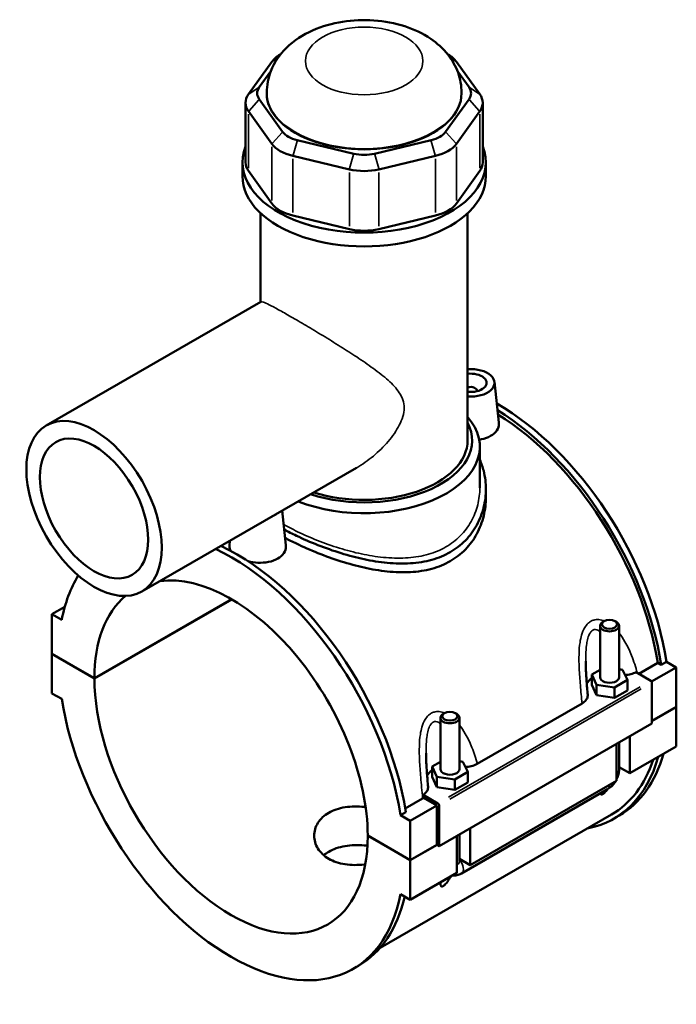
# Model space of a CAD drawing. Header units: inches. Extents: x -2.5 to 49.3, y -2.1 to 48.6.
# Tile 10 of 10: x 41.2 to 49.3, y 36.4 to 48.6. Entities that reach past the tile are written whole.
import ezdxf

# ---------------------------------------------------------------- set-up
doc = ezdxf.new("R2010")
doc.units = ezdxf.units.IN
doc.header["$MEASUREMENT"] = 0
doc.layers.add('Visible (ANSI)', color=7, linetype='Continuous', lineweight=50)
doc.layers.add('Visible Narrow (ANSI)', color=7, linetype='Continuous', lineweight=35)

msp = doc.modelspace()

# ---------------------------------------------------------------- linework, layer by layer
at = {"layer": 'Visible (ANSI)'}
for p, q in [((44.4391, 48.1792), (44.4344, 48.1765)), ((46.504, 48.1792), (46.5087, 48.1765)), ((44.3321, 48.088), (44.0429, 47.6859)), ((46.9002, 47.6859), (46.6109, 48.088)), ((44.1753, 47.7715), (44.3175, 47.9693)), ((46.6255, 47.9693), (46.7678, 47.7715)), ((44.2681, 47.6978), (44.2681, 47.7063)), ((46.675, 47.6978), (46.675, 47.7063)), ((44.0066, 47.5807), (44.0066, 46.8431)), ((44.4645, 47.2221), (44.1753, 47.6242)), ((46.7678, 47.6242), (46.4786, 47.2221)), ((46.9365, 47.5807), (46.9365, 46.8431)), ((44.0429, 47.4755), (44.3321, 47.0734)), ((46.6109, 47.0734), (46.9002, 47.4755)), ((45.3436, 46.9514), (44.6454, 47.1179)), ((46.2977, 47.1179), (45.5995, 46.9514)), ((43.9672, 46.6721), (43.9672, 46.8431)), ((44.5906, 46.9246), (45.2888, 46.758)), ((45.6543, 46.758), (46.3525, 46.9246)), ((46.9759, 46.6721), (46.9759, 46.8431)), ((44.3321, 46.3358), (44.0429, 46.7378)), ((46.9002, 46.7378), (46.6109, 46.3358)), ((44.1929, 45.1202), (44.1929, 46.2158)), ((46.7502, 43.4115), (46.7502, 46.2158)), ((45.2888, 46.0204), (44.5906, 46.1869)), ((46.3525, 46.1869), (45.6543, 46.0204)), ((44.1964, 45.1222), (41.5436, 43.5946)), ((47.0815, 44.1319), (47.1354, 43.6293)), ((46.8655, 44.0248), (46.8655, 44.0175)), ((46.9006, 42.8243), (46.9006, 43.3334)), ((45.3771, 43.0717), (42.7244, 41.5441)), ((46.9759, 42.8088), (46.9759, 42.7053)), ((44.459, 42.543), (44.5049, 42.1145)), ((43.8138, 42.1715), (43.8075, 42.1124)), ((41.7721, 41.353), (41.6143, 41.2621)), ((42.1391, 40.4734), (43.8327, 41.4487)), ((43.8354, 41.4471), (42.1391, 40.4702)), ((41.7341, 41.1931), (41.6143, 41.2621)), ((41.6143, 41.2621), (41.6143, 40.7757)), ((48.3861, 40.4849), (48.3861, 41.1197)), ((48.4371, 41.1773), (48.4203, 41.1676)), ((48.5712, 41.1773), (48.588, 41.1676)), ((48.6223, 40.4849), (48.6223, 41.1197)), ((41.6143, 40.7757), (42.1391, 40.4734)), ((41.6143, 40.7724), (41.6171, 40.7741)), ((41.6143, 40.7724), (41.6143, 40.286)), ((42.1391, 40.4702), (41.6143, 40.7724)), ((48.8654, 40.5269), (49.1005, 40.6623)), ((49.1432, 40.6377), (49.1005, 40.6623)), ((49.209, 40.6755), (49.1432, 40.6377)), ((49.209, 40.6755), (49.3288, 40.6065)), ((48.3861, 40.5772), (48.2846, 40.5188)), ((48.2846, 40.5188), (48.3434, 40.3924)), ((48.2846, 40.3901), (48.2846, 40.5188)), ((48.6649, 40.5775), (48.6223, 40.5841)), ((48.7237, 40.4511), (48.6649, 40.5775)), ((48.8312, 40.5466), (49.0139, 40.4413)), ((49.3288, 40.6065), (49.0238, 40.4309)), ((49.3288, 40.6065), (49.3288, 40.1201)), ((48.2846, 40.3901), (48.3434, 40.2636)), ((48.3434, 40.2636), (48.3434, 40.3924)), ((48.3434, 40.3924), (48.563, 40.3585)), ((48.563, 40.3585), (48.7237, 40.4511)), ((48.7237, 40.3223), (48.7237, 40.4511)), ((49.0278, 40.4172), (49.0278, 39.9147)), ((41.6143, 40.286), (41.7341, 40.217)), ((48.3434, 40.2636), (48.563, 40.2298)), ((48.563, 40.2298), (48.563, 40.3585)), ((48.563, 40.2298), (48.7237, 40.3223)), ((46.8689, 39.4162), (48.1637, 40.1618)), ((46.4643, 40.0412), (46.4475, 40.0315)), ((46.5984, 40.0412), (46.6152, 40.0315)), ((49.0278, 39.9468), (49.3288, 40.1201)), ((49.3288, 40.1169), (49.0278, 39.9435)), ((49.326, 40.1185), (49.3288, 40.1169)), ((49.3288, 40.1169), (49.3288, 39.6304)), ((49.0278, 39.9147), (46.3974, 38.3999)), ((46.4132, 39.9836), (46.4132, 39.3489)), ((46.6494, 39.9836), (46.6494, 39.3489)), ((48.5877, 39.2036), (48.5877, 39.6612)), ((48.6223, 39.3479), (48.6223, 39.6812)), ((48.7547, 39.7574), (48.7547, 39.2998)), ((49.3288, 39.6304), (48.7547, 39.2998)), ((46.4132, 39.4412), (46.3118, 39.3827)), ((46.6921, 39.4414), (46.6494, 39.448)), ((46.7509, 39.315), (46.6921, 39.4414)), ((46.3118, 39.3827), (46.3706, 39.2563)), ((46.3118, 39.254), (46.3118, 39.3827)), ((46.5902, 39.2224), (46.7509, 39.315)), ((46.7509, 39.1862), (46.7509, 39.315)), ((48.7547, 39.2998), (48.6223, 39.3761)), ((46.3118, 39.254), (46.3706, 39.1276)), ((46.3706, 39.1276), (46.3706, 39.2563)), ((46.3706, 39.2563), (46.5902, 39.2224)), ((46.5902, 39.0937), (46.5902, 39.2224)), ((46.5902, 39.0937), (46.7509, 39.1862)), ((48.5877, 39.2036), (46.7819, 38.1638)), ((46.3706, 39.1276), (46.5902, 39.0937)), ((46.6738, 38.061), (48.4796, 39.1009)), ((45.9793, 38.8649), (46.1942, 38.9886)), ((46.3835, 38.9266), (46.2007, 39.0318)), ((46.3696, 38.9024), (46.2065, 38.9963)), ((45.9867, 38.8199), (45.9209, 38.7821)), ((46.3696, 38.9024), (46.0408, 38.713)), ((46.3696, 38.416), (46.3696, 38.9024)), ((46.3974, 38.3999), (46.3974, 38.9025)), ((48.5274, 38.7893), (45.669, 37.1433)), ((46.0408, 38.713), (45.9209, 38.7821)), ((46.0408, 38.2266), (46.0408, 38.713)), ((48.5569, 38.738), (48.6227, 38.7758)), ((46.7819, 38.6213), (46.7819, 38.1638)), ((45.5159, 38.5288), (46.0408, 38.2266)), ((45.5159, 38.5256), (45.5187, 38.5272)), ((46.0408, 38.2234), (45.5159, 38.5256)), ((46.6149, 38.0676), (46.6149, 38.5252)), ((46.6494, 38.5451), (46.6494, 38.2119)), ((46.0408, 38.2266), (46.3696, 38.416)), ((46.3724, 38.4144), (46.0408, 38.2234)), ((46.3696, 38.416), (46.3974, 38.3999)), ((46.0408, 37.737), (46.0408, 38.2234)), ((46.7819, 38.1638), (46.6494, 38.24)), ((46.6149, 38.0676), (46.0408, 37.737)), ((45.9209, 37.806), (46.0408, 37.737)), ((45.3346, 36.8824), (45.4004, 36.9202))]:
    msp.add_line(p, q, dxfattribs=at)
for centre, major_axis, ratio, start_param, end_param in [((44.7733, 47.9828), (-0.4776, 0), 0.5758617, 5.5016397, 5.8904862), ((46.1697, 47.9828), (-0.4776, 0), 0.5758617, 3.5342917, 3.9231383), ((44.4841, 47.5807), (-0.4776, 0), 0.5758617, 5.8904862, 6.6758844), ((44.4841, 47.6978), (-0.3343, 0), 0.5758617, 5.8904862, 6.6758844), ((45.4715, 47.6978), (-1.2034, 0), 0.5758617, 0, 3.1415927), ((46.4589, 47.6978), (0.3343, 0), 0.5758617, 5.8904862, 6.6758844), ((46.4589, 47.5807), (0.4776, 0), 0.5758617, 5.8904862, 6.6758844), ((44.7733, 47.2958), (-0.3343, 0), 0.5758617, 0.3926991, 1.1780972), ((46.1697, 47.2958), (0.3343, 0), 0.5758617, 5.1050881, 5.8904862), ((44.7733, 47.1786), (0.4776, 0), 0.5758617, 3.5342917, 4.3196899), ((46.1697, 47.1786), (0.4776, 0), 0.5758617, 5.1050881, 5.8904862), ((45.4715, 46.8431), (-1.5043, 0), 0.5758617, 6.0539645, 9.6539987), ((45.4715, 47.1292), (-0.3343, 0), 0.5758617, 1.1780972, 1.9634954), ((44.4841, 46.8431), (-0.4776, 0), 0.5758617, 0, 0.3926991), ((46.4589, 46.8431), (0.4776, 0), 0.5758617, 5.8904862, 6.2831853), ((45.4715, 47.0121), (0.4776, 0), 0.5758617, 4.3196899, 5.1050881), ((45.4715, 46.6721), (-1.5043, 0), 0.5758617, 0, 3.1415927), ((44.7733, 46.441), (-0.4776, 0), 0.5758617, 0.3926991, 1.1780972), ((46.1697, 46.441), (0.4776, 0), 0.5758617, 5.1050881, 5.8904862), ((45.4715, 46.2745), (-0.4776, 0), 0.5758617, 1.1780972, 1.9634954), ((46.7868, 44.1214), (0.2953, 0), 0.5758617, 4.5882735, 7.9780971), ((46.7868, 44.1214), (0.1969, 0), 0.5758617, 4.5256093, 8.0407613), ((46.7868, 44.0248), (0.0787, 0), 0.5758617, 6.1144961, 8.3367567), ((47.1156, 41.393), (-1.5071, 2.6172), 0.5780931, 4.1278945, 5.5022964), ((47.0498, 41.3551), (1.5071, -2.6172), 0.5780931, 0.9863018, 2.3257828), ((45.4715, 43.3334), (1.4291, 0), 0.5758617, 4.1060988, 6.74614), ((47.0498, 41.3551), (-1.4776, 2.5658), 0.5780931, 4.1319289, 5.4640709), ((45.4715, 43.4115), (1.3336, 0), 0.5758617, 4.1929233, 6.5711698), ((45.4715, 43.4115), (1.2787, 0), 0.5758617, 4.2046413, 6.2831853), ((44.1563, 42.6066), (0.2953, 0), 0.5758617, 5.3514316, 5.6441427), ((43.8933, 39.5374), (1.5071, -2.6172), 0.5780931, 0.9863018, 2.4480009), ((43.8275, 39.4995), (-1.5071, 2.6172), 0.5780931, 4.1278945, 5.5895935), ((43.8275, 39.4995), (-1.5071, 2.6172), 0.5780931, 0.3010637, 0.5883619), ((43.8275, 39.4995), (-1.1916, 2.0692), 0.5780931, 3.9297489, 6.0484415), ((43.8275, 39.4995), (-1.1916, 2.0692), 0.5780931, 0.1007053, 0.7865075), ((48.5042, 41.1197), (-0.1181, 0), 0.5758617, 5.5016397, 10.2063236), ((43.8275, 39.4995), (1.1916, -2.0692), 0.5780931, 3.9297489, 7.0696928), ((48.5042, 40.3562), (-0.2953, 0), 0.5758617, 5.5507827, 5.9785998), ((48.5042, 40.4849), (-0.1181, 0), 0.5758617, 0, 3.1415927), ((49.0139, 40.4252), (-0.0098, 0.0171), 0.5780931, 3.9289245, 5.4997209), ((43.8275, 39.4995), (1.5071, -2.6172), 0.5780931, 4.1278945, 6.8715472), ((46.5313, 39.9836), (-0.1181, 0), 0.5758617, 5.5016397, 10.2063236), ((47.1156, 41.393), (1.5071, -2.6172), 0.5780931, 0, 0.5126248), ((47.0498, 41.3551), (1.5071, -2.6172), 0.5780931, 6.0848308, 6.7958101), ((47.0498, 41.3551), (1.4776, -2.5658), 0.5780931, 0, 0.4758813), ((46.5313, 39.2201), (-0.2953, 0), 0.5758617, 5.5507827, 5.9785998), ((46.5313, 39.3489), (-0.1181, 0), 0.5758617, 0, 3.1415927), ((46.3835, 38.9105), (0.0098, -0.0171), 0.5780931, 0.7873319, 2.3581282), ((43.8933, 39.5374), (1.5071, -2.6172), 0.5780931, 0, 0.556965)]:
    msp.add_ellipse(centre, major_axis=major_axis, ratio=ratio, start_param=start_param, end_param=end_param, dxfattribs=at)
for centre, major_axis, ratio in [((42.134, 42.5694), (-0.5904, 1.0252), 0.5780931), ((42.134, 42.5694), (-0.4723, 0.8202), 0.5780931), ((48.5042, 41.139), (0.0945, 0), 0.5758617), ((46.5313, 40.0029), (0.0945, 0), 0.5758617)]:
    msp.add_ellipse(centre, major_axis=major_axis, ratio=ratio, dxfattribs=at)
for points, knots in [([(46.675, 47.7063), (46.675, 47.7911), (46.6594, 47.8756), (46.6018, 48.0359), (46.5582, 48.1103), (46.4453, 48.2538), (46.3725, 48.3178), (46.1952, 48.4387), (46.0873, 48.4884), (45.8515, 48.5648), (45.7225, 48.5886), (45.463, 48.6066), (45.3327, 48.6012), (45.0774, 48.561), (44.9524, 48.5262), (44.7167, 48.4214), (44.605, 48.352), (44.4302, 48.1786), (44.3616, 48.0832), (44.2861, 47.8878), (44.2681, 47.7973), (44.2681, 47.7063)], [0.7853982, 0.7853982, 0.7853982, 0.7853982, 0.9894681, 0.9894681, 1.2109945, 1.2109945, 1.4866922, 1.4866922, 1.8432641, 1.8432641, 2.2357948, 2.2357948, 2.6235468, 2.6235468, 3.0133665, 3.0133665, 3.4009826, 3.4009826, 3.7080888, 3.7080888, 3.9269908, 3.9269908, 3.9269908, 3.9269908]), ([(47.1353, 43.6293), (47.1358, 43.6247), (47.1361, 43.6201), (47.1363, 43.5882), (47.1278, 43.559), (47.0924, 43.5061), (47.0655, 43.4825), (47.0345, 43.4647)], [4.62913548, 4.62913548, 4.62913548, 4.62913548, 4.68427953, 4.68427953, 5.01910152, 5.01910152, 5.3539235, 5.3539235, 5.3539235, 5.3539235]), ([(47.0345, 43.4647), (47.0034, 43.4468), (46.964, 43.4322), (46.9117, 43.4218), (46.9024, 43.4202), (46.8929, 43.4189)], [0, 0, 0, 0, 0.33482198, 0.33482198, 0.40621735, 0.40621735, 0.40621735, 0.40621735]), ([(46.9006, 43.1724), (46.9205, 43.1269), (46.9365, 43.08), (46.9671, 42.958), (46.9759, 42.8822), (46.9759, 42.7352), (46.967, 42.6588), (46.9297, 42.5081), (46.9012, 42.4339), (46.8252, 42.2954), (46.7777, 42.231), (46.6668, 42.1181), (46.6034, 42.0696), (46.5352, 42.0303)], [7.5982974, 7.5982974, 7.5982974, 7.5982974, 8.0669407, 8.0669407, 8.7996439, 8.7996439, 9.5341484, 9.5341484, 10.268653, 10.268653, 11.0031576, 11.0031576, 11.7376621, 11.7376621, 11.7376621, 11.7376621]), ([(46.9759, 42.7053), (46.9759, 42.6309), (46.9671, 42.5535), (46.9298, 42.4011), (46.9013, 42.326), (46.8254, 42.1859), (46.7779, 42.1208), (46.667, 42.0068), (46.6035, 41.958), (46.5352, 41.9187)], [20.5735379, 20.5735379, 20.5735379, 20.5735379, 21.3095408, 21.3095408, 22.0455438, 22.0455438, 22.7815467, 22.7815467, 23.5175496, 23.5175496, 23.5175496, 23.5175496]), ([(46.5352, 42.0303), (46.4671, 41.9911), (46.3904, 41.959), (46.2245, 41.9125), (46.1352, 41.8981), (45.9501, 41.8862), (45.854, 41.8886), (45.6614, 41.9069), (45.5648, 41.9226), (45.3785, 41.9623), (45.282, 41.9876), (45.0893, 42.0469), (44.9931, 42.0808), (44.8077, 42.1536), (44.7183, 42.1926), (44.5821, 42.2576), (44.5315, 42.2833), (44.4841, 42.3088)], [11.7376621, 11.7376621, 11.7376621, 11.7376621, 12.4721667, 12.4721667, 13.2066712, 13.2066712, 13.9411758, 13.9411758, 14.6756803, 14.6756803, 15.4083835, 15.4083835, 16.1410868, 16.1410868, 16.87379, 16.87379, 17.3440128, 17.3440128, 17.3440128, 17.3440128]), ([(46.5352, 41.9187), (46.467, 41.8793), (46.3902, 41.8474), (46.2241, 41.8019), (46.1348, 41.7882), (45.9497, 41.7779), (45.8537, 41.7814), (45.6612, 41.8016), (45.5647, 41.8183), (45.3786, 41.8597), (45.2822, 41.8859), (45.0897, 41.9468), (44.9935, 41.9814), (44.8081, 42.0554), (44.7187, 42.0948), (44.5864, 42.1584), (44.5394, 42.1823), (44.4951, 42.206)], [0, 0, 0, 0, 0.7360029, 0.7360029, 1.4720058, 1.4720058, 2.2080088, 2.2080088, 2.9440117, 2.9440117, 3.6778556, 3.6778556, 4.4116995, 4.4116995, 5.1455435, 5.1455435, 5.5805904, 5.5805904, 5.5805904, 5.5805904]), ([(43.8239, 42.0451), (43.8127, 42.0638), (43.8071, 42.083), (43.8069, 42.105), (43.8071, 42.1087), (43.8075, 42.1124)], [4.42009543, 4.42009543, 4.42009543, 4.42009543, 4.68427953, 4.68427953, 4.73766186, 4.73766186, 4.73766186, 4.73766186]), ([(44.5049, 42.1145), (44.5054, 42.1099), (44.5057, 42.1054), (44.5059, 42.0735), (44.4973, 42.0442), (44.4619, 41.9914), (44.4351, 41.9678), (44.404, 41.9499)], [7.30609723, 7.30609723, 7.30609723, 7.30609723, 7.36124128, 7.36124128, 7.69606327, 7.69606327, 8.03088525, 8.03088525, 8.03088525, 8.03088525]), ([(44.404, 41.9499), (44.3729, 41.932), (44.3336, 41.9174), (44.2474, 41.9003), (44.2005, 41.8976), (44.1178, 41.9019), (44.0766, 41.9079), (44.0378, 41.9176)], [2.67696175, 2.67696175, 2.67696175, 2.67696175, 3.01178373, 3.01178373, 3.34660572, 3.34660572, 3.64351036, 3.64351036, 3.64351036, 3.64351036]), ([(48.2339, 40.2683), (48.2316, 40.2964), (48.2292, 40.3245), (48.2246, 40.3808), (48.2223, 40.4089), (48.2181, 40.4651), (48.2162, 40.4931), (48.2128, 40.5489), (48.2114, 40.5766), (48.2095, 40.6314), (48.2089, 40.6585), (48.2089, 40.6851)], [0.6792367, 0.6792367, 0.6792367, 0.6792367, 0.9089025, 0.9089025, 1.1385683, 1.1385683, 1.3682342, 1.3682342, 1.5979, 1.5979, 1.8275658, 1.8275658, 1.8275658, 1.8275658]), ([(48.6952, 40.5124), (48.7195, 40.5139), (48.7434, 40.5174), (48.7898, 40.5288), (48.8118, 40.5367), (48.8312, 40.5466)], [-0.4207858, -0.4207858, -0.4207858, -0.4207858, -0.23386429, -0.23386429, -0.03671985, -0.03671985, -0.03671985, -0.03671985]), ([(48.1637, 40.1618), (48.1835, 40.1733), (48.1997, 40.1866), (48.2233, 40.216), (48.2305, 40.2317), (48.2342, 40.2546), (48.2345, 40.2614), (48.2339, 40.2683)], [-0.68534747, -0.68534747, -0.68534747, -0.68534747, -0.47100171, -0.47100171, -0.2572184, -0.2572184, -0.16662226, -0.16662226, -0.16662226, -0.16662226]), ([(46.2611, 39.1322), (46.2587, 39.1603), (46.2564, 39.1884), (46.2517, 39.2447), (46.2495, 39.2728), (46.2453, 39.329), (46.2433, 39.3571), (46.24, 39.4128), (46.2386, 39.4405), (46.2366, 39.4953), (46.2361, 39.5224), (46.2361, 39.549)], [0.6791146, 0.6791146, 0.6791146, 0.6791146, 0.9087805, 0.9087805, 1.1384463, 1.1384463, 1.3681121, 1.3681121, 1.597778, 1.597778, 1.8274438, 1.8274438, 1.8274438, 1.8274438]), ([(46.7223, 39.3763), (46.7467, 39.3778), (46.7706, 39.3813), (46.8214, 39.3938), (46.8472, 39.4037), (46.8689, 39.4162)], [-0.4207858, -0.4207858, -0.4207858, -0.4207858, -0.23386429, -0.23386429, 0, 0, 0, 0]), ([(48.5877, 39.2168), (48.5904, 39.222), (48.593, 39.2272), (48.6036, 39.2502), (48.6102, 39.2688), (48.6195, 39.3072), (48.6223, 39.3271), (48.6223, 39.3479)], [3.99006654, 3.99006654, 3.99006654, 3.99006654, 4.08407045, 4.08407045, 4.39822972, 4.39822972, 4.71238898, 4.71238898, 4.71238898, 4.71238898]), ([(48.4796, 39.1009), (48.4976, 39.1113), (48.5135, 39.1237), (48.5422, 39.1509), (48.5549, 39.1659), (48.5697, 39.1868), (48.5731, 39.1919), (48.5764, 39.1971)], [3.14159265, 3.14159265, 3.14159265, 3.14159265, 3.45575192, 3.45575192, 3.76991118, 3.76991118, 3.86828424, 3.86828424, 3.86828424, 3.86828424]), ([(46.2007, 39.0318), (46.2161, 39.0418), (46.2289, 39.0531), (46.2504, 39.0799), (46.2577, 39.0956), (46.2614, 39.1185), (46.2617, 39.1254), (46.2611, 39.1322)], [-0.64859426, -0.64859426, -0.64859426, -0.64859426, -0.47100171, -0.47100171, -0.2572184, -0.2572184, -0.16662226, -0.16662226, -0.16662226, -0.16662226]), ([(48.4771, 39.0995), (48.4719, 39.0923), (48.4664, 39.0851), (48.4549, 39.0713), (48.4482, 39.0639), (48.4378, 39.0541), (48.4342, 39.051), (48.4273, 39.0456), (48.4239, 39.0433), (48.4174, 39.0395), (48.4144, 39.0382), (48.4089, 39.0364), (48.4064, 39.036), (48.3998, 39.0361), (48.3967, 39.0378), (48.3921, 39.0423), (48.3904, 39.0453), (48.3891, 39.0488)], [1.93019695, 1.93019695, 1.93019695, 1.93019695, 2.00126399, 2.00126399, 2.0711221, 2.0711221, 2.10605115, 2.10605115, 2.1409802, 2.1409802, 2.17590925, 2.17590925, 2.2108383, 2.2108383, 2.2806964, 2.2806964, 2.35176345, 2.35176345, 2.35176345, 2.35176345]), ([(45.485, 38.1731), (45.4805, 38.1725), (45.476, 38.172), (45.4329, 38.1674), (45.393, 38.1652), (45.3134, 38.1661), (45.2738, 38.1692), (45.1978, 38.1811), (45.1613, 38.19), (45.0937, 38.2128), (45.0626, 38.2269), (45.0075, 38.2586), (44.9817, 38.2773), (44.9363, 38.3195), (44.9167, 38.343), (44.8853, 38.393), (44.8734, 38.4195), (44.8579, 38.4733), (44.8542, 38.5006), (44.8542, 38.5534), (44.8579, 38.5807), (44.8734, 38.6347), (44.8853, 38.6613), (44.9167, 38.7114), (44.9363, 38.735), (44.9817, 38.7773), (45.0075, 38.796), (45.0626, 38.8277), (45.0937, 38.8418), (45.1613, 38.8645), (45.1978, 38.8733), (45.2738, 38.885), (45.3134, 38.888), (45.393, 38.8889), (45.4329, 38.8867), (45.4778, 38.8818), (45.4841, 38.8811), (45.4904, 38.8803)], [1.1528505, 1.1528505, 1.1528505, 1.1528505, 1.1872166, 1.1872166, 1.4839731, 1.4839731, 1.7807296, 1.7807296, 2.0774861, 2.0774861, 2.3742426, 2.3742426, 2.6709991, 2.6709991, 2.9677556, 2.9677556, 3.2645121, 3.2645121, 3.5612686, 3.5612686, 3.8580727, 3.8580727, 4.1548769, 4.1548769, 4.451681, 4.451681, 4.7484852, 4.7484852, 5.0452893, 5.0452893, 5.3420935, 5.3420935, 5.6388976, 5.6388976, 5.9357018, 5.9357018, 5.9837251, 5.9837251, 5.9837251, 5.9837251]), ([(45.5124, 38.4033), (45.4987, 38.405), (45.485, 38.4064), (45.4329, 38.4109), (45.3929, 38.4122), (45.3133, 38.4098), (45.2736, 38.406), (45.1976, 38.3929), (45.1611, 38.3836), (45.0936, 38.3602), (45.0625, 38.346), (45.0127, 38.3174), (44.9916, 38.3027), (44.9723, 38.2866)], [3.4517382, 3.4517382, 3.4517382, 3.4517382, 3.5550743, 3.5550743, 3.8513436, 3.8513436, 4.1476129, 4.1476129, 4.4438822, 4.4438822, 4.7401515, 4.7401515, 4.9802538, 4.9802538, 4.9802538, 4.9802538]), ([(46.5424, 38.0258), (46.5388, 38.019), (46.535, 38.0122), (46.5187, 37.9838), (46.5047, 37.9623), (46.4821, 37.9352), (46.4753, 37.9278), (46.4649, 37.918), (46.4614, 37.9149), (46.4545, 37.9095), (46.4511, 37.9072), (46.4446, 37.9035), (46.4415, 37.9021), (46.436, 37.9003), (46.4336, 37.8999), (46.427, 37.9), (46.4238, 37.9017), (46.4149, 37.9105), (46.4133, 37.923), (46.4132, 37.942), (46.4134, 37.9468), (46.4137, 37.9518)], [1.73008988, 1.73008988, 1.73008988, 1.73008988, 1.79558362, 1.79558362, 2.00126399, 2.00126399, 2.0711221, 2.0711221, 2.10605115, 2.10605115, 2.1409802, 2.1409802, 2.17590925, 2.17590925, 2.2108383, 2.2108383, 2.2806964, 2.2806964, 2.48637678, 2.48637678, 2.55187052, 2.55187052, 2.55187052, 2.55187052]), ([(46.5584, 38.0351), (46.5739, 38.0333), (46.589, 38.0338), (46.6232, 38.0388), (46.6414, 38.0449), (46.6633, 38.0553), (46.6687, 38.0581), (46.6738, 38.061)], [2.6025278, 2.6025278, 2.6025278, 2.6025278, 2.7863637, 2.7863637, 3.05209867, 3.05209867, 3.14159265, 3.14159265, 3.14159265, 3.14159265])]:
    msp.add_open_spline(points, degree=3, knots=knots, dxfattribs=at)
for points in [[(46.2065, 38.9963), (46.2026, 38.9937), (46.1984, 38.9911), (46.1942, 38.9886)], [(46.2065, 38.9963), (46.2046, 39.0081), (46.2027, 39.0199), (46.2007, 39.0318)]]:
    msp.add_open_spline(points, degree=3, dxfattribs=at)
at = {"layer": 'Visible Narrow (ANSI)'}
for p, q in [((44.4033, 48.134), (44.3359, 48.0904)), ((46.5398, 48.134), (46.6072, 48.0904)), ((44.1687, 47.7672), (44.0495, 47.6902)), ((46.7744, 47.7672), (46.8935, 47.6902)), ((44.1687, 47.6167), (44.0495, 47.4829)), ((46.7744, 47.6167), (46.8935, 47.4829)), ((44.0429, 46.7747), (44.0429, 47.4386)), ((46.9002, 47.4386), (46.9002, 46.7747)), ((44.4579, 47.2146), (44.3388, 47.0808)), ((46.4852, 47.2146), (46.6043, 47.0808)), ((44.6427, 47.1082), (44.5933, 46.9342)), ((46.3004, 47.1082), (46.3498, 46.9342)), ((44.3321, 47.0365), (44.3321, 46.3726)), ((46.6109, 46.3726), (46.6109, 47.0365)), ((44.5906, 46.2238), (44.5906, 46.8877)), ((45.3409, 46.9417), (45.2915, 46.7677)), ((45.6022, 46.9417), (45.6516, 46.7677)), ((46.3525, 46.8877), (46.3525, 46.2238)), ((45.2888, 46.7211), (45.2888, 46.0573)), ((45.6543, 46.0573), (45.6543, 46.7211)), ((48.8824, 40.3656), (46.515, 39.0023)), ((46.5289, 38.9782), (48.8963, 40.3415))]:
    msp.add_line(p, q, dxfattribs=at)
msp.add_ellipse((45.4715, 48.0967), major_axis=(0.7259, 0), ratio=0.5758617, dxfattribs=at)
for centre, major_axis, ratio, start_param, end_param in [((45.4715, 47.7063), (-1.2034, 0), 0.5758617, 0.1570796, 2.984513), ((48.5042, 39.3479), (0.1181, 0), 0.5758617, 5.5370571, 6.2439154), ((48.4206, 39.2033), (0.0589, -0.1024), 0.5780931, 0.0395592, 0.7516252), ((46.5313, 38.2119), (0.1181, 0), 0.5758617, 5.5370571, 6.2439154), ((46.6149, 38.1634), (0.0589, -0.1024), 0.5780931, 0.0965525, 1.8344971)]:
    msp.add_ellipse(centre, major_axis=major_axis, ratio=ratio, start_param=start_param, end_param=end_param, dxfattribs=at)
for points, knots in [([(44.1964, 45.1222), (44.201, 45.1249), (44.2109, 45.1237), (44.2441, 45.1121), (44.2677, 45.1015), (44.3297, 45.0704), (44.3682, 45.0499), (44.4587, 44.9999), (44.5107, 44.9705), (44.6241, 44.9052), (44.6869, 44.8685), (44.8203, 44.7895), (44.8908, 44.7473), (45.0335, 44.6604), (45.106, 44.6158), (45.2469, 44.5271), (45.3155, 44.483), (45.4495, 44.3944), (45.5192, 44.3467), (45.6511, 44.2505), (45.7134, 44.202), (45.8232, 44.1029), (45.8708, 44.0528), (45.9416, 43.9435), (45.9651, 43.8842), (45.9651, 43.812)], [12.967278, 12.967278, 12.967278, 12.967278, 13.571482, 13.571482, 14.1824934, 14.1824934, 14.7935048, 14.7935048, 15.4045161, 15.4045161, 16.0155275, 16.0155275, 16.6265389, 16.6265389, 17.2375503, 17.2375503, 17.8485616, 17.8485616, 18.5212599, 18.5212599, 19.1939583, 19.1939583, 19.8666566, 19.8666566, 20.5393549, 20.5393549, 20.5393549, 20.5393549]), ([(45.9651, 43.812), (45.9651, 43.7399), (45.9416, 43.669), (45.8708, 43.5301), (45.8232, 43.4623), (45.7134, 43.3331), (45.6511, 43.2721), (45.5192, 43.1623), (45.4495, 43.1136), (45.3786, 43.0726), (45.3779, 43.0722), (45.3771, 43.0717)], [0, 0, 0, 0, 0.6726983, 0.6726983, 1.3453966, 1.3453966, 2.0180949, 2.0180949, 2.6907932, 2.6907932, 2.6976006, 2.6976006, 2.6976006, 2.6976006]), ([(46.9006, 42.8243), (46.9006, 42.7554), (46.8922, 42.6838), (46.8567, 42.5428), (46.8296, 42.4734), (46.7573, 42.3436), (46.7121, 42.2833), (46.6068, 42.1772), (46.5467, 42.1315), (46.4821, 42.0943)], [19.470339, 19.470339, 19.470339, 19.470339, 20.1664825, 20.1664825, 20.8626259, 20.8626259, 21.5587694, 21.5587694, 22.2549129, 22.2549129, 22.2549129, 22.2549129]), ([(46.4821, 42.0943), (46.4175, 42.0571), (46.3448, 42.0263), (46.1873, 41.9811), (46.1025, 41.9666), (45.9266, 41.9534), (45.8353, 41.9546), (45.6521, 41.9697), (45.5603, 41.9835), (45.383, 42.0191), (45.2912, 42.0422), (45.108, 42.0966), (45.0166, 42.128), (44.8404, 42.1958), (44.7556, 42.2322), (44.6047, 42.3036), (44.5376, 42.3384), (44.4773, 42.3725)], [0, 0, 0, 0, 0.6961435, 0.6961435, 1.3922869, 1.3922869, 2.0884304, 2.0884304, 2.7845739, 2.7845739, 3.4793625, 3.4793625, 4.174151, 4.174151, 4.8689396, 4.8689396, 5.5059911, 5.5059911, 5.5059911, 5.5059911]), ([(48.4408, 41.1794), (48.4176, 41.189), (48.3938, 41.1954), (48.3492, 41.1988), (48.3285, 41.1969), (48.2964, 41.1876), (48.2843, 41.1825), (48.2729, 41.1759), (48.2615, 41.1693), (48.2506, 41.1612), (48.2242, 41.1369), (48.2099, 41.1186), (48.1812, 41.0705), (48.1684, 41.0391), (48.15, 40.9768), (48.1436, 40.9464), (48.1314, 40.8674), (48.1278, 40.8181), (48.1248, 40.7116), (48.126, 40.6543), (48.1319, 40.5266), (48.1373, 40.4563), (48.1498, 40.3107), (48.157, 40.2355), (48.1637, 40.1618)], [-3.7741828, -3.7741828, -3.7741828, -3.7741828, -3.5470568, -3.5470568, -3.3497646, -3.3497646, -3.226457, -3.226457, -3.226457, -3.1031494, -3.1031494, -2.9058572, -2.9058572, -2.6431064, -2.6431064, -2.4142953, -2.4142953, -2.0620262, -2.0620262, -1.6558824, -1.6558824, -1.1486125, -1.1486125, -0.5875717, -0.5875717, -0.5875717, -0.5875717]), ([(48.2089, 40.6851), (48.2089, 40.7118), (48.2093, 40.7383), (48.2115, 40.8038), (48.2141, 40.8425), (48.2218, 40.9031), (48.2256, 40.9262), (48.2365, 40.9726), (48.2439, 40.9955), (48.2602, 41.0292), (48.2683, 41.0416), (48.283, 41.0571), (48.289, 41.062), (48.2954, 41.0656), (48.3017, 41.0693), (48.3083, 41.0717), (48.326, 41.0748), (48.3373, 41.0735), (48.3612, 41.0652), (48.3738, 41.0573), (48.3861, 41.047)], [1.8275658, 1.8275658, 1.8275658, 1.8275658, 2.0620262, 2.0620262, 2.4142953, 2.4142953, 2.6431064, 2.6431064, 2.9058572, 2.9058572, 3.1031494, 3.1031494, 3.226457, 3.226457, 3.226457, 3.3497646, 3.3497646, 3.5470568, 3.5470568, 3.7689584, 3.7689584, 3.7689584, 3.7689584]), ([(48.8452, 40.5385), (48.827, 40.6105), (48.8045, 40.6822), (48.7532, 40.811), (48.726, 40.8687), (48.6724, 40.9604), (48.6485, 40.9961), (48.6223, 41.0293)], [-5.9035742, -5.9035742, -5.9035742, -5.9035742, -5.3043015, -5.3043015, -4.7970316, -4.7970316, -4.4506456, -4.4506456, -4.4506456, -4.4506456]), ([(46.468, 40.0433), (46.4448, 40.053), (46.4209, 40.0593), (46.3764, 40.0627), (46.3557, 40.0609), (46.3235, 40.0515), (46.3115, 40.0464), (46.3001, 40.0398), (46.2886, 40.0332), (46.2778, 40.0251), (46.2514, 40.0008), (46.237, 39.9825), (46.2083, 39.9344), (46.1956, 39.903), (46.1771, 39.8407), (46.1707, 39.8103), (46.1586, 39.7314), (46.155, 39.682), (46.1519, 39.5755), (46.1532, 39.5182), (46.1591, 39.3905), (46.1645, 39.3202), (46.1779, 39.1644), (46.1861, 39.0794), (46.1937, 38.9938), (46.1939, 38.9912), (46.1942, 38.9886)], [-3.7740607, -3.7740607, -3.7740607, -3.7740607, -3.5469348, -3.5469348, -3.3496426, -3.3496426, -3.2263349, -3.2263349, -3.2263349, -3.1030273, -3.1030273, -2.9057351, -2.9057351, -2.6429847, -2.6429847, -2.4141741, -2.4141741, -2.0619055, -2.0619055, -1.655762, -1.655762, -1.1484926, -1.1484926, -0.5126176, -0.5126176, -0.4929592, -0.4929592, -0.4929592, -0.4929592]), ([(46.2361, 39.549), (46.2361, 39.5757), (46.2364, 39.6022), (46.2387, 39.6677), (46.2413, 39.7064), (46.2489, 39.767), (46.2528, 39.7901), (46.2637, 39.8365), (46.2711, 39.8594), (46.2874, 39.8931), (46.2955, 39.9055), (46.3102, 39.921), (46.3162, 39.9259), (46.3225, 39.9295), (46.3289, 39.9332), (46.3355, 39.9356), (46.3531, 39.9387), (46.3644, 39.9375), (46.3884, 39.9291), (46.401, 39.9213), (46.4132, 39.911)], [1.8274438, 1.8274438, 1.8274438, 1.8274438, 2.0619055, 2.0619055, 2.4141741, 2.4141741, 2.6429847, 2.6429847, 2.9057351, 2.9057351, 3.1030273, 3.1030273, 3.2263349, 3.2263349, 3.2263349, 3.3496426, 3.3496426, 3.5469348, 3.5469348, 3.7688364, 3.7688364, 3.7688364, 3.7688364]), ([(46.8689, 39.4162), (46.8513, 39.4836), (46.8299, 39.5506), (46.7804, 39.6749), (46.7532, 39.7326), (46.6996, 39.8243), (46.6757, 39.86), (46.6494, 39.8932)], [-5.8652202, -5.8652202, -5.8652202, -5.8652202, -5.3041773, -5.3041773, -4.7969079, -4.7969079, -4.4505236, -4.4505236, -4.4505236, -4.4505236])]:
    msp.add_open_spline(points, degree=3, knots=knots, dxfattribs=at)

doc.saveas('drawing.dxf')
